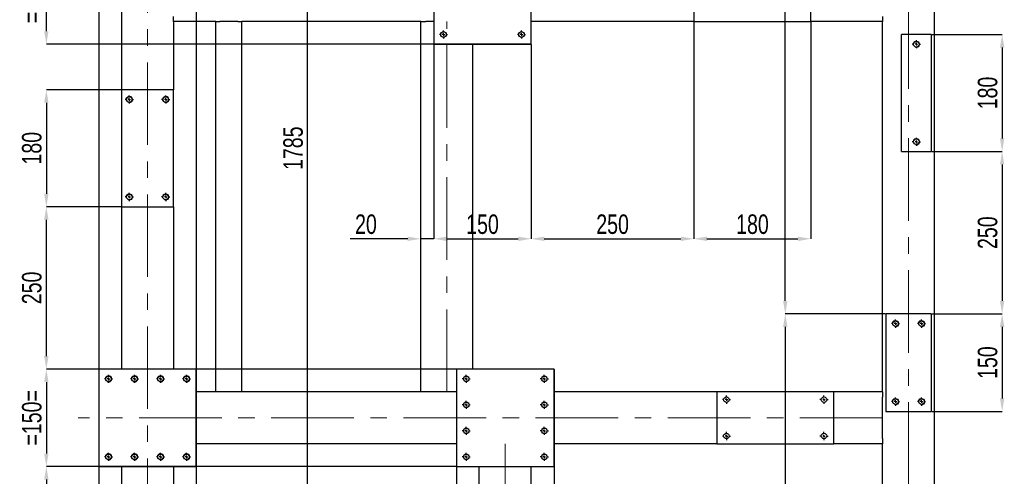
# Model space of a CAD drawing. Header units: millimetres. Extents: x 0 to 841, y 0 to 594.
# Tile 12 of 21: x 406 to 557, y 230 to 300. Entities that reach past the tile are written whole.
import ezdxf

# ---------------------------------------------------------------- set-up
doc = ezdxf.new("R2010")
doc.units = ezdxf.units.MM
doc.header["$PDSIZE"] = -1
doc.linetypes.add('CENTERX2', pattern=[20.32, 12.7, -2.54, 2.54, -2.54])
for name, color, linetype in [('COTES', 1, 'Continuous'), ('TRAIT-FINS', 9, 'Continuous'), ('TRAIT-MIXTES', 3, 'CENTERX2')]:
    doc.layers.add(name, color=color, linetype=linetype)
doc.layers.add('TRAIT-FORT', color=4, linetype='Continuous', lineweight=25)
doc.styles.add('SLDTEXTSTYLE0', font='TXT', dxfattribs={"width": 0.75})
doc.dimstyles.new('SLDDIMSTYLE0', dxfattribs={"dimtxt": 3, "dimasz": 2, "dimexe": 0, "dimexo": 0.0625, "dimgap": 0.75, "dimtad": 1, "dimdec": 0, "dimlfac": 10, "dimrnd": 1e-09, "dimzin": 12, "dimdsep": 46, "dimtxsty": 'SLDTEXTSTYLE0', "dimsah": 1, "dimcen": 0.09, "dimadec": 0, "dimazin": 3, "dimtfac": 1, "dimtdec": 0, "dimtmove": 0, "dimatfit": 0, "dimfxl": 1, "dimfrac": 2, "dimtolj": 1, "dimtzin": 12, "dimarcsym": 0})
doc.dimstyles.new('SLDDIMSTYLE1', dxfattribs={"dimtxt": 3, "dimasz": 2, "dimexe": 0, "dimexo": 0.0625, "dimgap": 0.75, "dimtad": 1, "dimdec": 0, "dimlfac": 10, "dimrnd": 1e-09, "dimzin": 12, "dimdsep": 46, "dimtxsty": 'SLDTEXTSTYLE0', "dimsah": 1, "dimcen": 0.09, "dimadec": 0, "dimazin": 3, "dimtfac": 1, "dimtdec": 0, "dimtofl": 0, "dimtmove": 0, "dimatfit": 3, "dimfxl": 1, "dimfrac": 2, "dimtolj": 1, "dimtzin": 12, "dimarcsym": 0})

# ---------------------------------------------------------------- blocks, each defined once
blk = doc.blocks.new('_D_31')
at = {"layer": 'COTES', "color": 0, "lineweight": -2, "transparency": 16777216}
for p, q in [((417.91, 390.01), (417.91, 143.57)), ((432.91, 390.01), (432.91, 143.57)), ((430.91, 143.57), (419.91, 143.57))]:
    blk.add_line(p, q, dxfattribs=at)
at = {"layer": 'COTES', "color": 0, "transparency": 16777216}
for points in [[(419.91, 143.9), (419.91, 143.24), (417.91, 143.57)], [(430.91, 143.9), (430.91, 143.24), (432.91, 143.57)]]:
    blk.add_solid(points, dxfattribs=at)
at = {"layer": 'Defpoints', "color": 0, "transparency": 16777216}
for p in [(417.91, 390.07), (432.91, 390.07), (417.91, 143.57)]:
    blk.add_point(p, dxfattribs=at)
at = {"layer": 'COTES', "color": 0, "transparency": 16777216, "insert": (425.41, 147.32), "char_height": 3, "attachment_point": 2, "style": 'SLDTEXTSTYLE0'}
blk.add_mtext('\\A1;=150=', dxfattribs=at)
blk = doc.blocks.new('_D_32')
at = {"layer": 'COTES', "color": 0, "lineweight": -2, "transparency": 16777216}
for p, q in [((472.91, 246.51), (472.91, 143.57)), ((487.91, 246.51), (487.91, 143.57)), ((485.91, 143.57), (474.91, 143.57))]:
    blk.add_line(p, q, dxfattribs=at)
at = {"layer": 'COTES', "color": 0, "transparency": 16777216}
for points in [[(474.91, 143.9), (474.91, 143.24), (472.91, 143.57)], [(485.91, 143.9), (485.91, 143.24), (487.91, 143.57)]]:
    blk.add_solid(points, dxfattribs=at)
at = {"layer": 'Defpoints', "color": 0, "transparency": 16777216}
for p in [(472.91, 246.57), (487.91, 246.57), (472.91, 143.57)]:
    blk.add_point(p, dxfattribs=at)
at = {"layer": 'COTES', "color": 0, "transparency": 16777216, "insert": (480.41, 147.32), "char_height": 3, "attachment_point": 2, "style": 'SLDTEXTSTYLE0'}
blk.add_mtext('\\A1;=150=', dxfattribs=at)
blk = doc.blocks.new('_D_35')
at = {"layer": 'COTES', "color": 0, "lineweight": -2, "transparency": 16777216}
for p, q in [((484.34, 311.57), (409.86, 311.57)), ((409.86, 298.57), (409.86, 309.57)), ((484.34, 296.57), (409.86, 296.57))]:
    blk.add_line(p, q, dxfattribs=at)
at = {"layer": 'COTES', "color": 0, "transparency": 16777216}
for points in [[(409.52, 309.57), (410.19, 309.57), (409.86, 311.57)], [(409.52, 298.57), (410.19, 298.57), (409.86, 296.57)]]:
    blk.add_solid(points, dxfattribs=at)
at = {"layer": 'Defpoints', "color": 0, "transparency": 16777216}
for p in [(409.86, 311.57), (484.41, 311.57), (484.41, 296.57)]:
    blk.add_point(p, dxfattribs=at)
at = {"layer": 'COTES', "color": 0, "transparency": 16777216, "insert": (406.11, 304.07), "char_height": 3, "attachment_point": 2, "rotation": 90, "style": 'SLDTEXTSTYLE0'}
blk.add_mtext('\\A1;=150=', dxfattribs=at)
blk = doc.blocks.new('_D_36')
at = {"layer": 'COTES', "color": 0, "lineweight": -2, "transparency": 16777216}
for p, q in [((472.84, 246.57), (409.86, 246.57)), ((409.86, 244.57), (409.86, 233.57)), ((472.84, 231.57), (409.86, 231.57))]:
    blk.add_line(p, q, dxfattribs=at)
at = {"layer": 'COTES', "color": 0, "transparency": 16777216}
for points in [[(409.52, 244.57), (410.19, 244.57), (409.86, 246.57)], [(409.52, 233.57), (410.19, 233.57), (409.86, 231.57)]]:
    blk.add_solid(points, dxfattribs=at)
at = {"layer": 'Defpoints', "color": 0, "transparency": 16777216}
for p in [(472.91, 246.57), (409.86, 231.57), (472.91, 231.57)]:
    blk.add_point(p, dxfattribs=at)
at = {"layer": 'COTES', "color": 0, "transparency": 16777216, "insert": (406.11, 239.07), "char_height": 3, "attachment_point": 2, "rotation": 90, "style": 'SLDTEXTSTYLE0'}
blk.add_mtext('\\A1;=150=', dxfattribs=at)
blk = doc.blocks.new('_D_44')
at = {"layer": 'COTES', "color": 0, "lineweight": -2, "transparency": 16777216}
for p, q in [((421.34, 289.57), (409.86, 289.57)), ((409.86, 287.57), (409.86, 273.57)), ((421.34, 271.57), (409.86, 271.57))]:
    blk.add_line(p, q, dxfattribs=at)
at = {"layer": 'COTES', "color": 0, "transparency": 16777216}
for points in [[(409.52, 287.57), (410.19, 287.57), (409.86, 289.57)], [(409.52, 273.57), (410.19, 273.57), (409.86, 271.57)]]:
    blk.add_solid(points, dxfattribs=at)
at = {"layer": 'Defpoints', "color": 0, "transparency": 16777216}
for p in [(421.41, 289.57), (409.86, 271.57), (421.41, 271.57)]:
    blk.add_point(p, dxfattribs=at)
at = {"layer": 'COTES', "color": 0, "transparency": 16777216, "insert": (406.11, 280.57), "char_height": 3, "attachment_point": 2, "rotation": 90, "style": 'SLDTEXTSTYLE0'}
blk.add_mtext('\\A1;180', dxfattribs=at)
blk = doc.blocks.new('_D_45')
at = {"layer": 'COTES', "color": 0, "lineweight": -2, "transparency": 16777216}
for p, q in [((421.34, 271.57), (409.86, 271.57)), ((409.86, 248.57), (409.86, 269.57)), ((417.84, 246.57), (409.86, 246.57))]:
    blk.add_line(p, q, dxfattribs=at)
at = {"layer": 'COTES', "color": 0, "transparency": 16777216}
for points in [[(409.52, 269.57), (410.19, 269.57), (409.86, 271.57)], [(409.52, 248.57), (410.19, 248.57), (409.86, 246.57)]]:
    blk.add_solid(points, dxfattribs=at)
at = {"layer": 'Defpoints', "color": 0, "transparency": 16777216}
for p in [(409.86, 271.57), (421.41, 271.57), (417.91, 246.57)]:
    blk.add_point(p, dxfattribs=at)
at = {"layer": 'COTES', "color": 0, "transparency": 16777216, "insert": (406.11, 259.07), "char_height": 3, "attachment_point": 2, "rotation": 90, "style": 'SLDTEXTSTYLE0'}
blk.add_mtext('\\A1;250', dxfattribs=at)
blk = doc.blocks.new('_D_52')
at = {"layer": 'COTES', "color": 0, "lineweight": -2, "transparency": 16777216}
for p, q in [((545.97, 255.07), (556.8, 255.07)), ((556.8, 253.07), (556.8, 242.07)), ((545.97, 240.07), (556.8, 240.07))]:
    blk.add_line(p, q, dxfattribs=at)
at = {"layer": 'COTES', "color": 0, "transparency": 16777216}
for points in [[(556.46, 253.07), (557.13, 253.07), (556.8, 255.07)], [(556.46, 242.07), (557.13, 242.07), (556.8, 240.07)]]:
    blk.add_solid(points, dxfattribs=at)
at = {"layer": 'Defpoints', "color": 0, "transparency": 16777216}
for p in [(545.91, 255.07), (545.91, 240.07), (556.8, 240.07)]:
    blk.add_point(p, dxfattribs=at)
at = {"layer": 'COTES', "color": 0, "transparency": 16777216, "insert": (553.05, 247.57), "char_height": 3, "attachment_point": 2, "rotation": 90, "style": 'SLDTEXTSTYLE0'}
blk.add_mtext('\\A1;150', dxfattribs=at)
blk = doc.blocks.new('_D_53')
at = {"layer": 'COTES', "color": 0, "lineweight": -2, "transparency": 16777216}
for p, q in [((545.97, 280.07), (556.8, 280.07)), ((556.8, 278.07), (556.8, 257.07)), ((545.97, 255.07), (556.8, 255.07))]:
    blk.add_line(p, q, dxfattribs=at)
at = {"layer": 'COTES', "color": 0, "transparency": 16777216}
for points in [[(556.46, 278.07), (557.13, 278.07), (556.8, 280.07)], [(556.46, 257.07), (557.13, 257.07), (556.8, 255.07)]]:
    blk.add_solid(points, dxfattribs=at)
at = {"layer": 'Defpoints', "color": 0, "transparency": 16777216}
for p in [(545.91, 280.07), (545.91, 255.07), (556.8, 255.07)]:
    blk.add_point(p, dxfattribs=at)
at = {"layer": 'COTES', "color": 0, "transparency": 16777216, "insert": (553.05, 267.57), "char_height": 3, "attachment_point": 2, "rotation": 90, "style": 'SLDTEXTSTYLE0'}
blk.add_mtext('\\A1;250', dxfattribs=at)
blk = doc.blocks.new('_D_54')
at = {"layer": 'COTES', "color": 0, "lineweight": -2, "transparency": 16777216}
for p, q in [((545.97, 298.07), (556.8, 298.07)), ((556.8, 296.07), (556.8, 282.07)), ((545.97, 280.07), (556.8, 280.07))]:
    blk.add_line(p, q, dxfattribs=at)
at = {"layer": 'COTES', "color": 0, "transparency": 16777216}
for points in [[(556.46, 296.07), (557.13, 296.07), (556.8, 298.07)], [(556.46, 282.07), (557.13, 282.07), (556.8, 280.07)]]:
    blk.add_solid(points, dxfattribs=at)
at = {"layer": 'Defpoints', "color": 0, "transparency": 16777216}
for p in [(545.91, 298.07), (545.91, 280.07), (556.8, 280.07)]:
    blk.add_point(p, dxfattribs=at)
at = {"layer": 'COTES', "color": 0, "transparency": 16777216, "insert": (553.05, 289.07), "char_height": 3, "attachment_point": 2, "rotation": 90, "style": 'SLDTEXTSTYLE0'}
blk.add_mtext('\\A1;180', dxfattribs=at)
blk = doc.blocks.new('_D_55')
at = {"layer": 'COTES', "color": 0, "lineweight": -2, "transparency": 16777216}
for p, q in [((421.47, 383.07), (450.03, 383.07)), ((450.03, 206.57), (450.03, 381.07)), ((432.97, 204.57), (450.03, 204.57))]:
    blk.add_line(p, q, dxfattribs=at)
at = {"layer": 'COTES', "color": 0, "transparency": 16777216}
for points in [[(449.7, 381.07), (450.37, 381.07), (450.03, 383.07)], [(449.7, 206.57), (450.37, 206.57), (450.03, 204.57)]]:
    blk.add_solid(points, dxfattribs=at)
at = {"layer": 'Defpoints', "color": 0, "transparency": 16777216}
for p in [(421.41, 383.07), (450.03, 383.07), (432.91, 204.57)]:
    blk.add_point(p, dxfattribs=at)
at = {"layer": 'COTES', "color": 0, "transparency": 16777216, "insert": (446.28, 280.57), "char_height": 3, "attachment_point": 2, "rotation": 90, "style": 'SLDTEXTSTYLE0'}
blk.add_mtext('\\A1;1785', dxfattribs=at)
blk = doc.blocks.new('_D_56')
at = {"layer": 'COTES', "color": 0, "lineweight": -2, "transparency": 16777216}
for p, q in [((417.84, 231.57), (409.86, 231.57)), ((409.86, 229.57), (409.86, 206.57)), ((417.84, 204.57), (409.86, 204.57))]:
    blk.add_line(p, q, dxfattribs=at)
at = {"layer": 'COTES', "color": 0, "transparency": 16777216}
for points in [[(409.52, 229.57), (410.19, 229.57), (409.86, 231.57)], [(409.52, 206.57), (410.19, 206.57), (409.86, 204.57)]]:
    blk.add_solid(points, dxfattribs=at)
at = {"layer": 'Defpoints', "color": 0, "transparency": 16777216}
for p in [(417.91, 231.57), (409.86, 204.57), (417.91, 204.57)]:
    blk.add_point(p, dxfattribs=at)
at = {"layer": 'COTES', "color": 0, "transparency": 16777216, "insert": (406.11, 218.07), "char_height": 3, "attachment_point": 2, "rotation": 90, "style": 'SLDTEXTSTYLE0'}
blk.add_mtext('\\A1;(270)', dxfattribs=at)
blk = doc.blocks.new('_D_57')
at = {"layer": 'COTES', "color": 0, "lineweight": -2, "transparency": 16777216}
for p, q in [((546.34, 383.07), (523.46, 383.07)), ((523.46, 257.07), (523.46, 381.07)), ((538.84, 255.07), (523.46, 255.07))]:
    blk.add_line(p, q, dxfattribs=at)
at = {"layer": 'COTES', "color": 0, "transparency": 16777216}
for points in [[(523.12, 381.07), (523.79, 381.07), (523.46, 383.07)], [(523.12, 257.07), (523.79, 257.07), (523.46, 255.07)]]:
    blk.add_solid(points, dxfattribs=at)
at = {"layer": 'Defpoints', "color": 0, "transparency": 16777216}
for p in [(523.46, 383.07), (546.41, 383.07), (538.91, 255.07)]:
    blk.add_point(p, dxfattribs=at)
at = {"layer": 'COTES', "color": 0, "transparency": 16777216, "insert": (519.71, 319.07), "char_height": 3, "attachment_point": 2, "rotation": 90, "style": 'SLDTEXTSTYLE0'}
blk.add_mtext('\\A1;1280', dxfattribs=at)
blk = doc.blocks.new('_D_58')
at = {"layer": 'COTES', "color": 0, "lineweight": -2, "transparency": 16777216}
for p, q in [((538.84, 255.07), (523.46, 255.07)), ((523.46, 253.07), (523.46, 187.57)), ((538.84, 185.57), (523.46, 185.57))]:
    blk.add_line(p, q, dxfattribs=at)
at = {"layer": 'COTES', "color": 0, "transparency": 16777216}
for points in [[(523.12, 253.07), (523.79, 253.07), (523.46, 255.07)], [(523.12, 187.57), (523.79, 187.57), (523.46, 185.57)]]:
    blk.add_solid(points, dxfattribs=at)
at = {"layer": 'Defpoints', "color": 0, "transparency": 16777216}
for p in [(538.91, 255.07), (523.46, 185.57), (538.91, 185.57)]:
    blk.add_point(p, dxfattribs=at)
at = {"layer": 'COTES', "color": 0, "transparency": 16777216, "insert": (519.71, 206.94), "char_height": 3, "attachment_point": 2, "rotation": 90, "style": 'SLDTEXTSTYLE0'}
blk.add_mtext('\\A1;(695)', dxfattribs=at)
blk = doc.blocks.new('_D_59')
at = {"layer": 'COTES', "color": 0, "lineweight": -2, "transparency": 16777216}
for p, q in [((469.41, 296.51), (469.41, 266.63)), ((484.41, 296.51), (484.41, 266.63)), ((471.41, 266.63), (482.41, 266.63))]:
    blk.add_line(p, q, dxfattribs=at)
at = {"layer": 'COTES', "color": 0, "transparency": 16777216}
for points in [[(471.41, 266.96), (471.41, 266.29), (469.41, 266.63)], [(482.41, 266.96), (482.41, 266.29), (484.41, 266.63)]]:
    blk.add_solid(points, dxfattribs=at)
at = {"layer": 'Defpoints', "color": 0, "transparency": 16777216}
for p in [(469.41, 296.57), (484.41, 296.57), (484.41, 266.63)]:
    blk.add_point(p, dxfattribs=at)
at = {"layer": 'COTES', "color": 0, "transparency": 16777216, "insert": (476.91, 270.38), "char_height": 3, "attachment_point": 2, "style": 'SLDTEXTSTYLE0'}
blk.add_mtext('\\A1;150', dxfattribs=at)
blk = doc.blocks.new('_D_60')
at = {"layer": 'COTES', "color": 0, "lineweight": -2, "transparency": 16777216}
for p, q in [((509.41, 300.01), (509.41, 266.63)), ((527.41, 300.01), (527.41, 266.63)), ((511.41, 266.63), (525.41, 266.63))]:
    blk.add_line(p, q, dxfattribs=at)
at = {"layer": 'COTES', "color": 0, "transparency": 16777216}
for points in [[(511.41, 266.96), (511.41, 266.29), (509.41, 266.63)], [(525.41, 266.96), (525.41, 266.29), (527.41, 266.63)]]:
    blk.add_solid(points, dxfattribs=at)
at = {"layer": 'Defpoints', "color": 0, "transparency": 16777216}
for p in [(509.41, 300.07), (527.41, 300.07), (527.41, 266.63)]:
    blk.add_point(p, dxfattribs=at)
at = {"layer": 'COTES', "color": 0, "transparency": 16777216, "insert": (518.41, 270.38), "char_height": 3, "attachment_point": 2, "style": 'SLDTEXTSTYLE0'}
blk.add_mtext('\\A1;180', dxfattribs=at)
blk = doc.blocks.new('_D_61')
at = {"layer": 'COTES', "color": 0, "lineweight": -2, "transparency": 16777216}
for p, q in [((509.41, 300.01), (509.41, 266.63)), ((484.41, 296.51), (484.41, 266.63)), ((486.41, 266.63), (507.41, 266.63))]:
    blk.add_line(p, q, dxfattribs=at)
at = {"layer": 'COTES', "color": 0, "transparency": 16777216}
for points in [[(486.41, 266.96), (486.41, 266.29), (484.41, 266.63)], [(507.41, 266.96), (507.41, 266.29), (509.41, 266.63)]]:
    blk.add_solid(points, dxfattribs=at)
at = {"layer": 'Defpoints', "color": 0, "transparency": 16777216}
for p in [(509.41, 300.07), (484.41, 296.57), (509.41, 266.63)]:
    blk.add_point(p, dxfattribs=at)
at = {"layer": 'COTES', "color": 0, "transparency": 16777216, "insert": (496.91, 270.38), "char_height": 3, "attachment_point": 2, "style": 'SLDTEXTSTYLE0'}
blk.add_mtext('\\A1;250', dxfattribs=at)
blk = doc.blocks.new('_D_62')
at = {"layer": 'COTES', "color": 0, "lineweight": -2, "transparency": 16777216}
for p, q in [((469.41, 296.51), (469.41, 266.63)), ((465.41, 266.63), (456.55, 266.63)), ((467.41, 243.13), (467.41, 266.63)), ((469.41, 266.63), (467.41, 266.63)), ((471.41, 266.63), (473.41, 266.63))]:
    blk.add_line(p, q, dxfattribs=at)
at = {"layer": 'COTES', "color": 0, "transparency": 16777216}
for points in [[(465.41, 266.96), (465.41, 266.29), (467.41, 266.63)], [(471.41, 266.96), (471.41, 266.29), (469.41, 266.63)]]:
    blk.add_solid(points, dxfattribs=at)
at = {"layer": 'Defpoints', "color": 0, "transparency": 16777216}
for p in [(469.41, 296.57), (469.41, 266.63), (467.41, 243.07)]:
    blk.add_point(p, dxfattribs=at)
at = {"layer": 'COTES', "color": 0, "transparency": 16777216, "insert": (458.99, 270.38), "char_height": 3, "attachment_point": 2, "style": 'SLDTEXTSTYLE0'}
blk.add_mtext('\\A1;20', dxfattribs=at)
blk = doc.blocks.new('SW_CENTERMARKSYMBOL_43')
at = {"layer": 'TRAIT-MIXTES', "color": 0}
for p, q in [((-0.4, 0), (-0.625, 0)), ((0, 0), (-0.2, 0)), ((0, 0.4), (0, 0.625)), ((0, 0), (0, 0.2)), ((0, 0), (0, -0.2)), ((0, 0), (0.2, 0)), ((0.4, 0), (0.625, 0)), ((0, -0.4), (0, -0.625))]:
    blk.add_line(p, q, dxfattribs=at)
blk = doc.blocks.new('SW_CENTERMARKSYMBOL_44')
at = {"layer": 'TRAIT-MIXTES', "color": 0}
for p, q in [((-0.4, 0), (-0.625, 0)), ((0, 0), (-0.2, 0)), ((0, 0.4), (0, 0.625)), ((0, 0), (0, 0.2)), ((0, 0), (0, -0.2)), ((0, 0), (0.2, 0)), ((0.4, 0), (0.625, 0)), ((0, -0.4), (0, -0.625))]:
    blk.add_line(p, q, dxfattribs=at)
blk = doc.blocks.new('SW_CENTERMARKSYMBOL_45')
at = {"layer": 'TRAIT-MIXTES', "color": 0}
for p, q in [((-0.4, 0), (-0.625, 0)), ((0, 0), (-0.2, 0)), ((0, 0.4), (0, 0.625)), ((0, 0), (0, 0.2)), ((0, 0), (0, -0.2)), ((0, 0), (0.2, 0)), ((0.4, 0), (0.625, 0)), ((0, -0.4), (0, -0.625))]:
    blk.add_line(p, q, dxfattribs=at)
blk = doc.blocks.new('SW_CENTERMARKSYMBOL_46')
at = {"layer": 'TRAIT-MIXTES', "color": 0}
for p, q in [((-0.4, 0), (-0.625, 0)), ((0, 0), (-0.2, 0)), ((0, 0.4), (0, 0.625)), ((0, 0), (0, 0.2)), ((0, 0), (0, -0.2)), ((0, 0), (0.2, 0)), ((0.4, 0), (0.625, 0)), ((0, -0.4), (0, -0.625))]:
    blk.add_line(p, q, dxfattribs=at)
blk = doc.blocks.new('SW_CENTERMARKSYMBOL_47')
at = {"layer": 'TRAIT-MIXTES', "color": 0}
for p, q in [((-0.4, 0), (-0.625, 0)), ((0, 0), (-0.2, 0)), ((0, 0.4), (0, 0.625)), ((0, 0), (0, 0.2)), ((0, 0), (0, -0.2)), ((0, 0), (0.2, 0)), ((0.4, 0), (0.625, 0)), ((0, -0.4), (0, -0.625))]:
    blk.add_line(p, q, dxfattribs=at)
blk = doc.blocks.new('SW_CENTERMARKSYMBOL_48')
at = {"layer": 'TRAIT-MIXTES', "color": 0}
for p, q in [((-0.4, 0), (-0.625, 0)), ((0, 0), (-0.2, 0)), ((0, 0.4), (0, 0.625)), ((0, 0), (0, 0.2)), ((0, 0), (0, -0.2)), ((0, 0), (0.2, 0)), ((0.4, 0), (0.625, 0)), ((0, -0.4), (0, -0.625))]:
    blk.add_line(p, q, dxfattribs=at)
blk = doc.blocks.new('SW_CENTERMARKSYMBOL_49')
at = {"layer": 'TRAIT-MIXTES', "color": 0}
for p, q in [((-0.4, 0), (-0.625, 0)), ((0, 0), (-0.2, 0)), ((0, 0.4), (0, 0.625)), ((0, 0), (0, 0.2)), ((0, 0), (0, -0.2)), ((0, 0), (0.2, 0)), ((0.4, 0), (0.625, 0)), ((0, -0.4), (0, -0.625))]:
    blk.add_line(p, q, dxfattribs=at)
blk = doc.blocks.new('SW_CENTERMARKSYMBOL_50')
at = {"layer": 'TRAIT-MIXTES', "color": 0}
for p, q in [((-0.4, 0), (-0.625, 0)), ((0, 0), (-0.2, 0)), ((0, 0.4), (0, 0.625)), ((0, 0), (0, 0.2)), ((0, 0), (0, -0.2)), ((0, 0), (0.2, 0)), ((0.4, 0), (0.625, 0)), ((0, -0.4), (0, -0.625))]:
    blk.add_line(p, q, dxfattribs=at)
blk = doc.blocks.new('SW_CENTERMARKSYMBOL_51')
at = {"layer": 'TRAIT-MIXTES', "color": 0}
for p, q in [((-0.4, 0), (-0.625, 0)), ((0, 0), (-0.2, 0)), ((0, 0.4), (0, 0.625)), ((0, 0), (0, 0.2)), ((0, 0), (0, -0.2)), ((0, 0), (0.2, 0)), ((0.4, 0), (0.625, 0)), ((0, -0.4), (0, -0.625))]:
    blk.add_line(p, q, dxfattribs=at)
blk = doc.blocks.new('SW_CENTERMARKSYMBOL_52')
at = {"layer": 'TRAIT-MIXTES', "color": 0}
for p, q in [((-0.4, 0), (-0.625, 0)), ((0, 0), (-0.2, 0)), ((0, 0.4), (0, 0.625)), ((0, 0), (0, 0.2)), ((0, 0), (0, -0.2)), ((0, 0), (0.2, 0)), ((0.4, 0), (0.625, 0)), ((0, -0.4), (0, -0.625))]:
    blk.add_line(p, q, dxfattribs=at)
blk = doc.blocks.new('SW_CENTERMARKSYMBOL_53')
at = {"layer": 'TRAIT-MIXTES', "color": 0}
for p, q in [((-0.4, 0), (-0.625, 0)), ((0, 0), (-0.2, 0)), ((0, 0.4), (0, 0.625)), ((0, 0), (0, 0.2)), ((0, 0), (0, -0.2)), ((0, 0), (0.2, 0)), ((0.4, 0), (0.625, 0)), ((0, -0.4), (0, -0.625))]:
    blk.add_line(p, q, dxfattribs=at)
blk = doc.blocks.new('SW_CENTERMARKSYMBOL_54')
at = {"layer": 'TRAIT-MIXTES', "color": 0}
for p, q in [((-0.4, 0), (-0.625, 0)), ((0, 0), (-0.2, 0)), ((0, 0.4), (0, 0.625)), ((0, 0), (0, 0.2)), ((0, 0), (0, -0.2)), ((0, 0), (0.2, 0)), ((0.4, 0), (0.625, 0)), ((0, -0.4), (0, -0.625))]:
    blk.add_line(p, q, dxfattribs=at)
blk = doc.blocks.new('SW_CENTERMARKSYMBOL_55')
at = {"layer": 'TRAIT-MIXTES', "color": 0}
for p, q in [((-0.4, 0), (-0.625, 0)), ((0, 0), (-0.2, 0)), ((0, 0.4), (0, 0.625)), ((0, 0), (0, 0.2)), ((0, 0), (0, -0.2)), ((0, 0), (0.2, 0)), ((0.4, 0), (0.625, 0)), ((0, -0.4), (0, -0.625))]:
    blk.add_line(p, q, dxfattribs=at)
blk = doc.blocks.new('SW_CENTERMARKSYMBOL_56')
at = {"layer": 'TRAIT-MIXTES', "color": 0}
for p, q in [((-0.4, 0), (-0.625, 0)), ((0, 0), (-0.2, 0)), ((0, 0.4), (0, 0.625)), ((0, 0), (0, 0.2)), ((0, 0), (0, -0.2)), ((0, 0), (0.2, 0)), ((0.4, 0), (0.625, 0)), ((0, -0.4), (0, -0.625))]:
    blk.add_line(p, q, dxfattribs=at)
blk = doc.blocks.new('SW_CENTERMARKSYMBOL_57')
at = {"layer": 'TRAIT-MIXTES', "color": 0}
for p, q in [((-0.4, 0), (-0.625, 0)), ((0, 0), (-0.2, 0)), ((0, 0.4), (0, 0.625)), ((0, 0), (0, 0.2)), ((0, 0), (0, -0.2)), ((0, 0), (0.2, 0)), ((0.4, 0), (0.625, 0)), ((0, -0.4), (0, -0.625))]:
    blk.add_line(p, q, dxfattribs=at)
blk = doc.blocks.new('SW_CENTERMARKSYMBOL_58')
at = {"layer": 'TRAIT-MIXTES', "color": 0}
for p, q in [((-0.4, 0), (-0.625, 0)), ((0, 0), (-0.2, 0)), ((0, 0.4), (0, 0.625)), ((0, 0), (0, 0.2)), ((0, 0), (0, -0.2)), ((0, 0), (0.2, 0)), ((0.4, 0), (0.625, 0)), ((0, -0.4), (0, -0.625))]:
    blk.add_line(p, q, dxfattribs=at)
blk = doc.blocks.new('SW_CENTERMARKSYMBOL_95')
at = {"layer": 'TRAIT-MIXTES', "color": 0}
for p, q in [((-0.4, 0), (-0.625, 0)), ((0, 0), (-0.2, 0)), ((0, 0.4), (0, 0.625)), ((0, 0), (0, 0.2)), ((0, 0), (0, -0.2)), ((0, 0), (0.2, 0)), ((0.4, 0), (0.625, 0)), ((0, -0.4), (0, -0.625))]:
    blk.add_line(p, q, dxfattribs=at)
blk = doc.blocks.new('SW_CENTERMARKSYMBOL_96')
at = {"layer": 'TRAIT-MIXTES', "color": 0}
for p, q in [((-0.4, 0), (-0.625, 0)), ((0, 0), (-0.2, 0)), ((0, 0.4), (0, 0.625)), ((0, 0), (0, 0.2)), ((0, 0), (0, -0.2)), ((0, 0), (0.2, 0)), ((0.4, 0), (0.625, 0)), ((0, -0.4), (0, -0.625))]:
    blk.add_line(p, q, dxfattribs=at)
blk = doc.blocks.new('SW_CENTERMARKSYMBOL_101')
at = {"layer": 'TRAIT-MIXTES', "color": 0}
for p, q in [((-0.4, 0), (-0.625, 0)), ((0, 0), (-0.2, 0)), ((0, 0.4), (0, 0.625)), ((0, 0), (0, 0.2)), ((0, 0), (0, -0.2)), ((0, 0), (0.2, 0)), ((0.4, 0), (0.625, 0)), ((0, -0.4), (0, -0.625))]:
    blk.add_line(p, q, dxfattribs=at)
blk = doc.blocks.new('SW_CENTERMARKSYMBOL_102')
at = {"layer": 'TRAIT-MIXTES', "color": 0}
for p, q in [((-0.4, 0), (-0.625, 0)), ((0, 0), (-0.2, 0)), ((0, 0.4), (0, 0.625)), ((0, 0), (0, 0.2)), ((0, 0), (0, -0.2)), ((0, 0), (0.2, 0)), ((0.4, 0), (0.625, 0)), ((0, -0.4), (0, -0.625))]:
    blk.add_line(p, q, dxfattribs=at)
blk = doc.blocks.new('SW_CENTERMARKSYMBOL_103')
at = {"layer": 'TRAIT-MIXTES', "color": 0}
for p, q in [((-0.4, 0), (-0.625, 0)), ((0, 0), (-0.2, 0)), ((0, 0.4), (0, 0.625)), ((0, 0), (0, 0.2)), ((0, 0), (0, -0.2)), ((0, 0), (0.2, 0)), ((0.4, 0), (0.625, 0)), ((0, -0.4), (0, -0.625))]:
    blk.add_line(p, q, dxfattribs=at)
blk = doc.blocks.new('SW_CENTERMARKSYMBOL_104')
at = {"layer": 'TRAIT-MIXTES', "color": 0}
for p, q in [((-0.4, 0), (-0.625, 0)), ((0, 0), (-0.2, 0)), ((0, 0.4), (0, 0.625)), ((0, 0), (0, 0.2)), ((0, 0), (0, -0.2)), ((0, 0), (0.2, 0)), ((0.4, 0), (0.625, 0)), ((0, -0.4), (0, -0.625))]:
    blk.add_line(p, q, dxfattribs=at)
blk = doc.blocks.new('SW_CENTERMARKSYMBOL_105')
at = {"layer": 'TRAIT-MIXTES', "color": 0}
for p, q in [((-0.4, 0), (-0.625, 0)), ((0, 0), (-0.2, 0)), ((0, 0.4), (0, 0.625)), ((0, 0), (0, 0.2)), ((0, 0), (0, -0.2)), ((0, 0), (0.2, 0)), ((0.4, 0), (0.625, 0)), ((0, -0.4), (0, -0.625))]:
    blk.add_line(p, q, dxfattribs=at)
blk = doc.blocks.new('SW_CENTERMARKSYMBOL_106')
at = {"layer": 'TRAIT-MIXTES', "color": 0}
for p, q in [((-0.4, 0), (-0.625, 0)), ((0, 0), (-0.2, 0)), ((0, 0.4), (0, 0.625)), ((0, 0), (0, 0.2)), ((0, 0), (0, -0.2)), ((0, 0), (0.2, 0)), ((0.4, 0), (0.625, 0)), ((0, -0.4), (0, -0.625))]:
    blk.add_line(p, q, dxfattribs=at)
blk = doc.blocks.new('SW_CENTERMARKSYMBOL_107')
at = {"layer": 'TRAIT-MIXTES', "color": 0}
for p, q in [((-0.4, 0), (-0.625, 0)), ((0, 0), (-0.2, 0)), ((0, 0.4), (0, 0.625)), ((0, 0), (0, 0.2)), ((0, 0), (0, -0.2)), ((0, 0), (0.2, 0)), ((0.4, 0), (0.625, 0)), ((0, -0.4), (0, -0.625))]:
    blk.add_line(p, q, dxfattribs=at)
blk = doc.blocks.new('SW_CENTERMARKSYMBOL_108')
at = {"layer": 'TRAIT-MIXTES', "color": 0}
for p, q in [((-0.4, 0), (-0.625, 0)), ((0, 0), (-0.2, 0)), ((0, 0.4), (0, 0.625)), ((0, 0), (0, 0.2)), ((0, 0), (0, -0.2)), ((0, 0), (0.2, 0)), ((0.4, 0), (0.625, 0)), ((0, -0.4), (0, -0.625))]:
    blk.add_line(p, q, dxfattribs=at)
blk = doc.blocks.new('SW_CENTERMARKSYMBOL_114')
at = {"layer": 'TRAIT-MIXTES', "color": 0}
for p, q in [((-0.4, 0), (-0.625, 0)), ((0, 0), (-0.2, 0)), ((0, 0.4), (0, 0.625)), ((0, 0), (0, 0.2)), ((0, 0), (0, -0.2)), ((0, 0), (0.2, 0)), ((0.4, 0), (0.625, 0)), ((0, -0.4), (0, -0.625))]:
    blk.add_line(p, q, dxfattribs=at)
blk = doc.blocks.new('SW_CENTERMARKSYMBOL_115')
at = {"layer": 'TRAIT-MIXTES', "color": 0}
for p, q in [((-0.4, 0), (-0.625, 0)), ((0, 0), (-0.2, 0)), ((0, 0.4), (0, 0.625)), ((0, 0), (0, 0.2)), ((0, 0), (0, -0.2)), ((0, 0), (0.2, 0)), ((0.4, 0), (0.625, 0)), ((0, -0.4), (0, -0.625))]:
    blk.add_line(p, q, dxfattribs=at)
blk = doc.blocks.new('SW_CENTERMARKSYMBOL_123')
at = {"layer": 'TRAIT-MIXTES', "color": 0}
for p, q in [((-0.4, 0), (-0.625, 0)), ((0, 0), (-0.2, 0)), ((0, 0.4), (0, 0.625)), ((0, 0), (0, 0.2)), ((0, 0), (0, -0.2)), ((0, 0), (0.2, 0)), ((0.4, 0), (0.625, 0)), ((0, -0.4), (0, -0.625))]:
    blk.add_line(p, q, dxfattribs=at)
blk = doc.blocks.new('SW_CENTERMARKSYMBOL_124')
at = {"layer": 'TRAIT-MIXTES', "color": 0}
for p, q in [((-0.4, 0), (-0.625, 0)), ((0, 0), (-0.2, 0)), ((0, 0.4), (0, 0.625)), ((0, 0), (0, 0.2)), ((0, 0), (0, -0.2)), ((0, 0), (0.2, 0)), ((0.4, 0), (0.625, 0)), ((0, -0.4), (0, -0.625))]:
    blk.add_line(p, q, dxfattribs=at)
blk = doc.blocks.new('SW_CENTERMARKSYMBOL_125')
at = {"layer": 'TRAIT-MIXTES', "color": 0}
for p, q in [((-0.4, 0), (-0.625, 0)), ((0, 0), (-0.2, 0)), ((0, 0.4), (0, 0.625)), ((0, 0), (0, 0.2)), ((0, 0), (0, -0.2)), ((0, 0), (0.2, 0)), ((0.4, 0), (0.625, 0)), ((0, -0.4), (0, -0.625))]:
    blk.add_line(p, q, dxfattribs=at)
blk = doc.blocks.new('SW_CENTERMARKSYMBOL_126')
at = {"layer": 'TRAIT-MIXTES', "color": 0}
for p, q in [((-0.4, 0), (-0.625, 0)), ((0, 0), (-0.2, 0)), ((0, 0.4), (0, 0.625)), ((0, 0), (0, 0.2)), ((0, 0), (0, -0.2)), ((0, 0), (0.2, 0)), ((0.4, 0), (0.625, 0)), ((0, -0.4), (0, -0.625))]:
    blk.add_line(p, q, dxfattribs=at)

msp = doc.modelspace()

# ---------------------------------------------------------------- linework, layer by layer
at = {"layer": 'TRAIT-FINS', "lineweight": 18}
for centre in [(543.61, 296.57), (422.61, 288.07), (428.21, 288.07), (543.61, 281.57), (422.61, 273.07), (428.21, 273.07), (540.41, 253.57), (544.41, 253.57), (419.41, 245.07), (423.41, 245.07), (427.41, 245.07), (431.41, 245.07), (540.41, 241.57), (544.41, 241.57), (419.41, 233.07), (423.41, 233.07), (427.41, 233.07), (431.41, 233.07)]:
    msp.add_arc(centre, 0.5, 255, 195, dxfattribs=at)
at = {"layer": 'TRAIT-FORT', "lineweight": 25}
for p, q in [((546.41, 174.07), (546.41, 383.07)), ((421.41, 332.07), (421.41, 289.57)), ((469.41, 311.57), (469.41, 296.57)), ((484.41, 296.57), (484.41, 311.57)), ((509.41, 308.07), (509.41, 300.07)), ((527.41, 300.07), (527.41, 308.07)), ((429.41, 300.07), (429.41, 300.87)), ((435.91, 300.07), (429.41, 300.07)), ((429.41, 300.07), (429.41, 289.57)), ((435.91, 243.07), (435.91, 300.07)), ((435.91, 300.07), (436.51, 300.07)), ((439.31, 300.07), (436.51, 300.07)), ((439.31, 300.07), (439.91, 300.07)), ((467.41, 300.07), (439.91, 300.07)), ((439.91, 243.07), (439.91, 300.07)), ((467.41, 243.07), (467.41, 300.07)), ((467.41, 300.07), (468.21, 300.07)), ((469.41, 300.07), (468.21, 300.07)), ((509.41, 300.07), (484.41, 300.07)), ((509.41, 300.07), (527.41, 300.07)), ((538.41, 300.07), (527.41, 300.07)), ((538.41, 300.87), (538.41, 300.07)), ((538.41, 243.07), (538.41, 300.07)), ((541.31, 280.07), (541.31, 298.07)), ((545.91, 298.07), (541.31, 298.07)), ((545.91, 298.07), (545.91, 280.07)), ((469.41, 296.57), (484.41, 296.57)), ((475.41, 246.57), (475.41, 296.57)), ((421.41, 289.57), (421.41, 271.57)), ((429.41, 289.57), (421.41, 289.57)), ((429.41, 271.57), (429.41, 289.57)), ((541.31, 280.07), (545.91, 280.07)), ((421.41, 271.57), (429.41, 271.57)), ((421.41, 271.57), (421.41, 246.57)), ((429.41, 271.57), (429.41, 246.57)), ((538.91, 255.07), (538.91, 240.07)), ((545.91, 255.07), (538.91, 255.07)), ((545.91, 255.07), (545.91, 240.07)), ((432.91, 246.57), (417.91, 246.57)), ((417.91, 246.57), (417.91, 231.57)), ((432.91, 231.57), (432.91, 246.57)), ((487.91, 246.57), (472.91, 246.57)), ((472.91, 246.57), (472.91, 231.57)), ((487.91, 231.57), (487.91, 246.57)), ((435.91, 243.07), (432.91, 243.07)), ((436.51, 243.07), (435.91, 243.07)), ((439.31, 243.07), (436.51, 243.07)), ((439.91, 243.07), (439.31, 243.07)), ((467.41, 243.07), (439.91, 243.07)), ((468.21, 243.07), (467.41, 243.07)), ((472.91, 243.07), (468.21, 243.07)), ((512.91, 243.07), (487.91, 243.07)), ((512.91, 243.07), (512.91, 235.07)), ((530.91, 243.07), (512.91, 243.07)), ((538.41, 243.07), (530.91, 243.07)), ((530.91, 235.07), (530.91, 243.07)), ((538.41, 243.07), (538.41, 242.27)), ((538.41, 235.87), (538.41, 242.27)), ((538.91, 240.07), (545.91, 240.07)), ((472.91, 235.07), (432.91, 235.07)), ((512.91, 235.07), (487.91, 235.07)), ((512.91, 235.07), (530.91, 235.07)), ((538.41, 235.07), (530.91, 235.07)), ((538.41, 235.87), (538.41, 235.07)), ((538.41, 219.07), (538.41, 235.07)), ((417.91, 231.57), (432.91, 231.57)), ((421.41, 231.57), (421.41, 204.57)), ((429.41, 231.57), (429.41, 219.07)), ((472.91, 231.57), (487.91, 231.57)), ((476.41, 219.07), (476.41, 231.57)), ((484.41, 219.07), (484.41, 231.57))]:
    msp.add_line(p, q, dxfattribs=at)
for centre in [(470.91, 298.07), (482.91, 298.07), (543.61, 296.57), (422.61, 288.07), (428.21, 288.07), (543.61, 281.57), (422.61, 273.07), (428.21, 273.07), (540.41, 253.57), (544.41, 253.57), (419.41, 245.07), (423.41, 245.07), (427.41, 245.07), (431.41, 245.07), (474.41, 245.07), (486.41, 245.07), (514.41, 241.87), (529.41, 241.87), (474.41, 241.07), (486.41, 241.07), (540.41, 241.57), (544.41, 241.57), (474.41, 237.07), (486.41, 237.07), (514.41, 236.27), (529.41, 236.27), (419.41, 233.07), (423.41, 233.07), (427.41, 233.07), (431.41, 233.07), (474.41, 233.07), (486.41, 233.07)]:
    msp.add_circle(centre, 0.425, dxfattribs=at)
at = {"layer": 'TRAIT-MIXTES', "lineweight": 18}
for p, q in [((425.41, 375.07), (425.41, 151.94)), ((542.41, 167.8), (542.41, 375.07)), ((471.41, 243.07), (471.41, 300.07)), ((538.41, 239.07), (414.75, 239.07)), ((480.41, 182.07), (480.41, 235.07))]:
    msp.add_line(p, q, dxfattribs=at)

# ---------------------------------------------------------------- block references
at = {"layer": 'TRAIT-MIXTES'}
for name, p in [('SW_CENTERMARKSYMBOL_114', (470.91, 298.07)), ('SW_CENTERMARKSYMBOL_115', (482.91, 298.07)), ('SW_CENTERMARKSYMBOL_95', (543.61, 296.57)), ('SW_CENTERMARKSYMBOL_126', (422.61, 288.07)), ('SW_CENTERMARKSYMBOL_125', (428.21, 288.07)), ('SW_CENTERMARKSYMBOL_96', (543.61, 281.57)), ('SW_CENTERMARKSYMBOL_123', (422.61, 273.07)), ('SW_CENTERMARKSYMBOL_124', (428.21, 273.07)), ('SW_CENTERMARKSYMBOL_48', (540.41, 253.57)), ('SW_CENTERMARKSYMBOL_47', (544.41, 253.57)), ('SW_CENTERMARKSYMBOL_104', (419.41, 245.07)), ('SW_CENTERMARKSYMBOL_103', (423.41, 245.07)), ('SW_CENTERMARKSYMBOL_102', (427.41, 245.07)), ('SW_CENTERMARKSYMBOL_101', (431.41, 245.07)), ('SW_CENTERMARKSYMBOL_53', (474.41, 245.07)), ('SW_CENTERMARKSYMBOL_58', (486.41, 245.07)), ('SW_CENTERMARKSYMBOL_46', (514.41, 241.87)), ('SW_CENTERMARKSYMBOL_45', (529.41, 241.87)), ('SW_CENTERMARKSYMBOL_52', (474.41, 241.07)), ('SW_CENTERMARKSYMBOL_57', (486.41, 241.07)), ('SW_CENTERMARKSYMBOL_49', (540.41, 241.57)), ('SW_CENTERMARKSYMBOL_50', (544.41, 241.57)), ('SW_CENTERMARKSYMBOL_51', (474.41, 237.07)), ('SW_CENTERMARKSYMBOL_56', (486.41, 237.07)), ('SW_CENTERMARKSYMBOL_43', (514.41, 236.27)), ('SW_CENTERMARKSYMBOL_44', (529.41, 236.27)), ('SW_CENTERMARKSYMBOL_105', (419.41, 233.07)), ('SW_CENTERMARKSYMBOL_106', (423.41, 233.07)), ('SW_CENTERMARKSYMBOL_107', (427.41, 233.07)), ('SW_CENTERMARKSYMBOL_108', (431.41, 233.07)), ('SW_CENTERMARKSYMBOL_54', (474.41, 233.07)), ('SW_CENTERMARKSYMBOL_55', (486.41, 233.07))]:
    msp.add_blockref(name, p, dxfattribs=at)

# ---------------------------------------------------------------- dimensions: what is measured, and where the dimension line sits
at = {"layer": 'COTES'}
for base, p1, p2, picture, middle in [((417.91, 143.57), (432.91, 390.07), (417.91, 390.07), '_D_31', (425.41, 143.57)), ((472.91, 143.57), (487.91, 246.57), (472.91, 246.57), '_D_32', (480.41, 143.57))]:
    dim = msp.add_linear_dim(base=base, p1=p1, p2=p2, text='=<>=', dimstyle='SLDDIMSTYLE1', dxfattribs=at)
    dim.commit()
    dim.dimension.update_dxf_attribs({"geometry": picture, "text_midpoint": middle, "dimtype": 160})
for base, p1, p2, picture, middle in [((450.03, 383.07), (432.91, 204.57), (421.41, 383.07), '_D_55', (450.03, 280.57)), ((523.46, 383.07), (538.91, 255.07), (546.41, 383.07), '_D_57', (523.46, 319.07)), ((556.8, 280.07), (545.91, 298.07), (545.91, 280.07), '_D_54', (556.8, 289.07)), ((409.86, 271.57), (421.41, 289.57), (421.41, 271.57), '_D_44', (409.86, 280.57)), ((556.8, 255.07), (545.91, 280.07), (545.91, 255.07), '_D_53', (556.8, 267.57)), ((409.86, 271.57), (417.91, 246.57), (421.41, 271.57), '_D_45', (409.86, 259.07)), ((556.8, 240.07), (545.91, 255.07), (545.91, 240.07), '_D_52', (556.8, 247.57))]:
    dim = msp.add_linear_dim(base=base, p1=p1, p2=p2, angle=90, dimstyle='SLDDIMSTYLE1', dxfattribs=at)
    dim.commit()
    dim.dimension.update_dxf_attribs({"geometry": picture, "text_midpoint": middle, "dimtype": 160})
for base, p1, p2, text, picture, middle in [((409.86, 311.57), (484.41, 296.57), (484.41, 311.57), '=<>=', '_D_35', (409.86, 304.07)), ((523.46, 185.57), (538.91, 255.07), (538.91, 185.57), '(<>)', '_D_58', (523.46, 206.94)), ((409.86, 231.57), (472.91, 246.57), (472.91, 231.57), '=<>=', '_D_36', (409.86, 239.07)), ((409.86, 204.57), (417.91, 231.57), (417.91, 204.57), '(<>)', '_D_56', (409.86, 218.07))]:
    dim = msp.add_linear_dim(base=base, p1=p1, p2=p2, angle=90, text=text, dimstyle='SLDDIMSTYLE1', dxfattribs=at)
    dim.commit()
    dim.dimension.update_dxf_attribs({"geometry": picture, "text_midpoint": middle, "dimtype": 160})
for base, p1, p2, dimstyle, picture, middle in [((509.41, 266.63), (484.41, 296.57), (509.41, 300.07), 'SLDDIMSTYLE1', '_D_61', (496.91, 266.63)), ((527.41, 266.63), (509.41, 300.07), (527.41, 300.07), 'SLDDIMSTYLE1', '_D_60', (518.41, 266.63)), ((469.41, 266.63), (467.41, 243.07), (469.41, 296.57), 'SLDDIMSTYLE0', '_D_62', (458.99, 266.63)), ((484.41, 266.63), (469.41, 296.57), (484.41, 296.57), 'SLDDIMSTYLE1', '_D_59', (476.91, 266.63))]:
    dim = msp.add_linear_dim(base=base, p1=p1, p2=p2, dimstyle=dimstyle, dxfattribs=at)
    dim.commit()
    dim.dimension.update_dxf_attribs({"geometry": picture, "text_midpoint": middle, "dimtype": 160})

doc.saveas('drawing.dxf')
